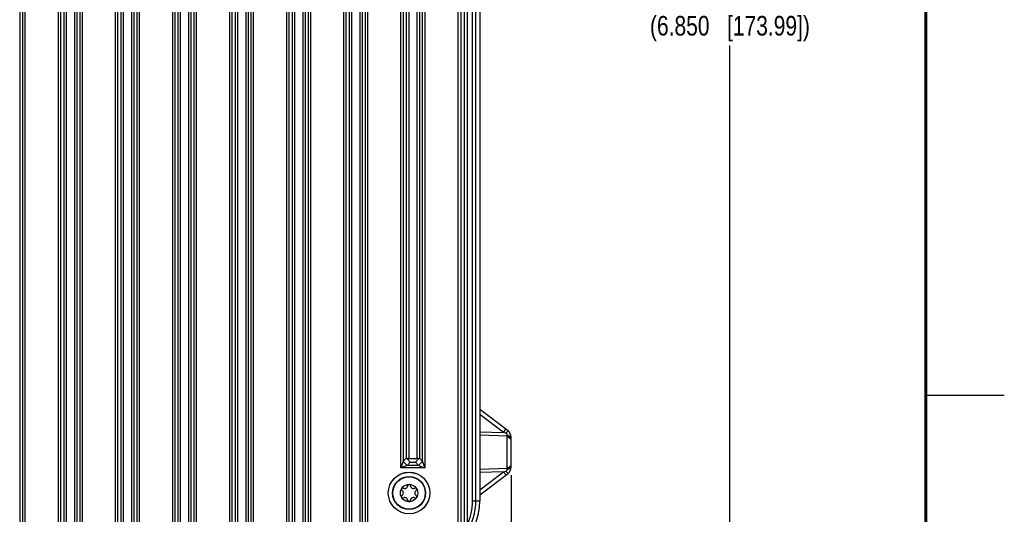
# Model space of a CAD drawing. Header units: inches. Extents: x 0 to 34, y 0 to 22.
# Tile 59 of 121: x 27.7 to 34, y 4.7 to 7.9. Entities that reach past the tile are written whole.
import ezdxf

# ---------------------------------------------------------------- set-up
doc = ezdxf.new("R2010")
doc.units = ezdxf.units.IN
doc.header["$LTSCALE"] = 1.87
doc.header["$MEASUREMENT"] = 0
doc.layers.get('0').update_dxf_attribs({"linetype": 'CONTINUOUS'})
for name, color, linetype in [('02___PRT_ALL_AXES', 7, 'CONTINUOUS'), ('COSMETIC', 7, 'CONTINUOUS'), ('DIMENSIONS', 7, 'CONTINUOUS')]:
    doc.layers.add(name, color=color, linetype=linetype)
doc.styles.get("Standard").update_dxf_attribs({"font": 'txt', "width": 0.8})
doc.dimstyles.new('DIMSTYLE_1', dxfattribs={"dimtxt": 0.125, "dimasz": 0.18, "dimexe": 0.125, "dimexo": 0.0625, "dimgap": 0.0625, "dimtad": 0, "dimtih": 1, "dimtoh": 1, "dimdec": 3, "dimzin": 4, "dimdsep": 46, "dimtxsty": 'STANDARD', "dimblk": '_FILLED', "dimblk1": '_FILLED', "dimblk2": '_FILLED', "dimcen": 0.09, "dimadec": 0, "dimazin": 0, "dimtp": 0.001, "dimtm": 0.001, "dimtfac": 1, "dimtdec": 3, "dimtofl": 0, "dimtmove": 0, "dimatfit": 3, "dimldrblk": '_FILLED', "dimfxl": 1, "dimtolj": 1, "dimtzin": 4, "dimarcsym": 0})

# ---------------------------------------------------------------- blocks, each defined once
blk = doc.blocks.new('_FILLED')
at = {"color": 0, "linetype": 'BYBLOCK'}
blk.add_solid([(0, 0), (-1, 0.174), (-1, -0.174)], dxfattribs=at)
blk = doc.blocks.new('*D0')
at = {"layer": 'DIMENSIONS', "color": 2, "linetype": 'CONTINUOUS'}
for p, q in [((23.8933, 6.131), (23.8933, 3.7869)), ((30.8593, 4.9908), (30.8593, 3.7869)), ((23.8933, 3.9119), (26.5013, 3.9119)), ((30.8593, 3.9119), (28.2513, 3.9119))]:
    blk.add_line(p, q, dxfattribs=at)
at = {"layer": 'DIMENSIONS', "color": 2, "linetype": 'CONTINUOUS', "xscale": 0.18, "yscale": 0.18, "zscale": 0.18, "rotation": 180}
blk.add_blockref('_FILLED', (23.8933, 3.9119), dxfattribs=at)
at = {"layer": 'DIMENSIONS', "color": 2, "linetype": 'CONTINUOUS', "xscale": 0.18, "yscale": 0.18, "zscale": 0.18}
blk.add_blockref('_FILLED', (30.8593, 3.9119), dxfattribs=at)
at = {"layer": 'DIMENSIONS', "color": 2, "linetype": 'CONTINUOUS', "insert": (27.3763, 3.9744), "char_height": 0.125, "width": 1.625, "attachment_point": 2, "line_spacing_factor": 0.9}
blk.add_mtext('(6.966{\\Ftxt.shx;\\W1.000000;\\H0.125000; }[176.94])', dxfattribs=at)
blk = doc.blocks.new('*D1')
at = {"layer": 'DIMENSIONS', "color": 2, "linetype": 'CONTINUOUS'}
for p, q in [((30.3218, 11.277), (32.3777, 11.277)), ((32.2527, 11.277), (32.2527, 7.977)), ((32.2527, 4.427), (32.2527, 7.727)), ((30.3218, 4.427), (32.3777, 4.427))]:
    blk.add_line(p, q, dxfattribs=at)
at = {"layer": 'DIMENSIONS', "color": 2, "linetype": 'CONTINUOUS', "xscale": 0.18, "yscale": 0.18, "zscale": 0.18}
for p, rotation in [((32.2527, 11.277), 90), ((32.2527, 4.427), 270)]:
    blk.add_blockref('_FILLED', p, dxfattribs=dict(at, rotation=rotation))
at = {"layer": 'DIMENSIONS', "color": 2, "linetype": 'CONTINUOUS', "insert": (32.2527, 7.9145), "char_height": 0.125, "width": 1.625, "attachment_point": 2, "line_spacing_factor": 0.9}
blk.add_mtext('(6.850{\\Ftxt.shx;\\W1.000000;\\H0.125000; }[173.99])', dxfattribs=at)

msp = doc.modelspace()

# ---------------------------------------------------------------- linework, layer by layer
at = {"color": 7, "linetype": 'CONTINUOUS'}
for p, q in [((27.7295, 11.2263), (27.7295, 4.4778)), ((28.0101, 11.2263), (28.0101, 4.4778)), ((28.0251, 11.2265), (28.0251, 4.4776)), ((28.0781, 11.2265), (28.0781, 4.4776)), ((28.0931, 11.2263), (28.0931, 4.4778)), ((28.3737, 11.2263), (28.3737, 4.4778)), ((28.3887, 11.2265), (28.3887, 4.4776)), ((28.4417, 11.2265), (28.4417, 4.4776)), ((28.4567, 11.2263), (28.4567, 4.4778)), ((28.7373, 11.2263), (28.7373, 4.4778)), ((28.7523, 11.2265), (28.7523, 4.4776)), ((28.8053, 11.2265), (28.8053, 4.4776)), ((28.8203, 11.2263), (28.8203, 4.4778)), ((29.1009, 11.2263), (29.1009, 4.4778)), ((29.1159, 11.2265), (29.1159, 4.4776)), ((29.1689, 11.2265), (29.1689, 4.4776)), ((29.1839, 11.2263), (29.1839, 4.4778)), ((29.4645, 11.2263), (29.4645, 4.4778)), ((29.4795, 11.2265), (29.4795, 4.4776)), ((29.5325, 11.2265), (29.5325, 4.4776)), ((29.5475, 11.2263), (29.5475, 4.4778)), ((29.8281, 11.2263), (29.8281, 4.4778)), ((29.8431, 11.2265), (29.8431, 4.4776)), ((29.8961, 11.2265), (29.8961, 4.4776)), ((29.9111, 11.2263), (29.9111, 4.4778)), ((30.5189, 11.1418), (30.5189, 4.5623)), ((30.5389, 11.1032), (30.5389, 4.6009)), ((30.5594, 11.0305), (30.5594, 4.6736)), ((30.5794, 11.0305), (30.5794, 4.6736)), ((30.6142, 4.827), (30.6142, 10.877)), ((30.6342, 4.827), (30.6342, 10.877)), ((30.6593, 10.877), (30.6593, 4.827)), ((30.1561, 5.0374), (30.1561, 10.6667)), ((30.3103, 10.6667), (30.3103, 5.0374)), ((30.1711, 10.6267), (30.1711, 5.0774)), ((30.1917, 10.606), (30.1917, 5.0981)), ((30.2067, 10.6062), (30.2067, 5.0978)), ((30.2597, 10.6062), (30.2597, 5.0978)), ((30.2747, 10.606), (30.2747, 5.0981)), ((30.2953, 5.0774), (30.2953, 10.6267)), ((27.7501, 4.4572), (27.7501, 9.0582)), ((27.7651, 4.4306), (27.7651, 9.0582)), ((27.9745, 9.0582), (27.9745, 4.4306)), ((27.9895, 9.0582), (27.9895, 4.4572)), ((28.1137, 4.4572), (28.1137, 9.0582)), ((28.1287, 4.4306), (28.1287, 9.0582)), ((28.3381, 9.0582), (28.3381, 4.4306)), ((28.3531, 9.0582), (28.3531, 4.4572)), ((28.4773, 4.4572), (28.4773, 9.0582)), ((28.4923, 4.4306), (28.4923, 9.0582)), ((28.7017, 9.0582), (28.7017, 4.4306)), ((28.7167, 9.0582), (28.7167, 4.4572)), ((28.8409, 4.4572), (28.8409, 9.0582)), ((28.8559, 4.4306), (28.8559, 9.0582)), ((29.0653, 9.0582), (29.0653, 4.4306)), ((29.0803, 9.0582), (29.0803, 4.4572)), ((29.2045, 4.4572), (29.2045, 9.0582)), ((29.2195, 4.4306), (29.2195, 9.0582)), ((29.4289, 9.0582), (29.4289, 4.4306)), ((29.4439, 9.0582), (29.4439, 4.4572)), ((29.5681, 4.4572), (29.5681, 9.0582)), ((29.5831, 4.4306), (29.5831, 9.0582)), ((29.7925, 9.0582), (29.7925, 4.4306)), ((29.8075, 9.0582), (29.8075, 4.4572)), ((29.9317, 4.4572), (29.9317, 9.0582)), ((29.9467, 4.4306), (29.9467, 9.0582)), ((30.8396, 5.2721), (30.6593, 5.409)), ((30.8102, 5.2629), (30.6593, 5.3777)), ((30.8102, 5.2629), (30.8245, 5.2835)), ((30.8254, 5.2571), (30.8396, 5.2721)), ((30.6593, 5.267), (30.8102, 5.2629)), ((30.6593, 5.247), (30.8348, 5.2419)), ((30.8254, 5.2571), (30.8102, 5.2629)), ((30.8348, 5.2419), (30.835, 5.2475)), ((30.8348, 5.2419), (30.8593, 5.2208)), ((30.8348, 5.0322), (30.8348, 5.2419)), ((30.835, 5.2475), (30.8593, 5.2322)), ((30.8593, 5.0418), (30.8593, 5.2322)), ((30.1917, 5.0981), (30.1711, 5.0774)), ((30.2165, 5.0728), (30.1966, 5.0938)), ((30.2067, 5.0978), (30.2597, 5.0978)), ((30.2499, 5.0728), (30.2698, 5.0938)), ((30.2747, 5.0981), (30.2953, 5.0774)), ((30.1711, 5.0774), (30.1561, 5.0374)), ((30.1961, 5.0524), (30.1561, 5.0374)), ((30.3103, 5.0374), (30.1561, 5.0374)), ((30.1961, 5.0524), (30.1711, 5.0774)), ((30.2165, 5.0728), (30.1961, 5.0524)), ((30.2703, 5.0524), (30.1961, 5.0524)), ((30.2165, 5.0728), (30.2499, 5.0728)), ((30.2499, 5.0728), (30.2703, 5.0524)), ((30.2953, 5.0774), (30.2703, 5.0524)), ((30.2703, 5.0524), (30.3103, 5.0374)), ((30.2953, 5.0774), (30.3103, 5.0374)), ((30.8348, 5.0322), (30.6593, 5.0271)), ((30.8102, 5.0111), (30.8254, 5.017)), ((30.8254, 5.017), (30.8396, 5.002)), ((30.8348, 5.0322), (30.8593, 5.0533)), ((30.835, 5.0266), (30.8348, 5.0322)), ((30.835, 5.0266), (30.8593, 5.0418)), ((30.6593, 4.8964), (30.8102, 5.0111)), ((30.8102, 5.0111), (30.6593, 5.0071)), ((30.6593, 4.865), (30.8396, 5.002)), ((30.8102, 5.0111), (30.8245, 4.9906)), ((30.6142, 4.827), (30.6593, 4.827))]:
    msp.add_line(p, q, dxfattribs=at)
at = {"color": 2, "linetype": 'CONTINUOUS'}
msp.add_line((33.5, 5.5), (34, 5.5), dxfattribs=at)
at = {"color": 7, "linetype": 'CONTINUOUS', "const_width": 0.02}
msp.add_lwpolyline([(33.5, 0.5), (33.5, 21.5)], dxfattribs=at)
at = {"color": 7, "linetype": 'CONTINUOUS'}
for radius in [0.1053, 0.1033, 0.0555]:
    msp.add_circle((30.2093, 4.877), radius, dxfattribs=at)
for centre, radius, start, end in [((30.8093, 5.2322), 0.05, 0, 52.76517), ((30.8093, 5.0418), 0.05, 307.23483, 360), ((30.1692, 4.9002), 0.00906, 61.63035, 238.36965), ((30.155, 4.877), 0.0181, 301.63035, 58.36965), ((30.1821, 4.9241), 0.0181, 241.63035, 358.36965), ((30.2093, 4.9233), 0.00906, 1.63035, 178.36965), ((30.2365, 4.9241), 0.0181, 181.63035, 298.36965), ((30.2494, 4.9002), 0.00906, 301.63035, 118.36965), ((30.2636, 4.877), 0.0181, 121.63035, 238.36965), ((30.1692, 4.8539), 0.00906, 121.63035, 298.36965), ((30.1821, 4.83), 0.0181, 1.63035, 118.36965), ((30.2093, 4.8308), 0.00906, 181.63035, 358.36965), ((30.2365, 4.83), 0.0181, 61.63035, 178.36965), ((30.2494, 4.8539), 0.00906, 241.63035, 58.36965), ((30.2593, 4.827), 0.4, 270, 360), ((30.2593, 4.827), 0.3549, 334.38386, 360), ((30.2593, 4.827), 0.3749, 334.38384, 360)]:
    msp.add_arc(centre, radius, start, end, dxfattribs=at)
for centre, major_axis, ratio, start_param, end_param in [((30.2067, 5.0831), (-0.015, 0.015), 0.024425, -0.801627, 0.000015), ((30.2067, 5.0825), (0, 0.0154), 0.975859, 0, 0.74472), ((30.2597, 5.0825), (0, 0.0154), 0.975859, -0.74472, 0), ((30.2597, 5.0831), (0.015, 0.015), 0.024425, -0.000015, 0.801627)]:
    msp.add_ellipse(centre, major_axis=major_axis, ratio=ratio, start_param=start_param, end_param=end_param, dxfattribs=at)
for points, knots in [([(30.835, 5.2475), (30.835, 5.248), (30.8349, 5.2489), (30.8344, 5.2503), (30.8336, 5.2516), (30.832, 5.2534), (30.8293, 5.2554), (30.8268, 5.2566), (30.8254, 5.2571)], [0, 0, 0, 0, 0.096666, 0.197133, 0.304884, 0.422122, 0.688669, 1, 1, 1, 1]), ([(30.8254, 5.017), (30.8268, 5.0175), (30.8293, 5.0187), (30.832, 5.0207), (30.8336, 5.0224), (30.8344, 5.0238), (30.8349, 5.0252), (30.835, 5.0261), (30.835, 5.0266)], [0, 0, 0, 0, 0.306269, 0.573179, 0.691549, 0.800571, 0.90222, 1, 1, 1, 1])]:
    msp.add_open_spline(points, degree=3, knots=knots, dxfattribs=at)
at = {"layer": '02___PRT_ALL_AXES', "color": 7, "linetype": 'CONTINUOUS'}
msp.add_circle((30.2093, 4.877), 0.1325, dxfattribs=at)
at = {"layer": 'COSMETIC', "color": 7, "linetype": 'CONTINUOUS'}
msp.add_circle((30.2093, 4.877), 0.1323, dxfattribs=at)

# ---------------------------------------------------------------- dimensions: what is measured, and where the dimension line sits
at = {"layer": 'DIMENSIONS', "color": 2, "linetype": 'CONTINUOUS'}
dim = msp.add_linear_dim(base=(32.2527, 11.277), p1=(30.2593, 4.427), p2=(30.2593, 11.277), angle=90, text='(<>)', dimstyle='DIMSTYLE_1', dxfattribs=at)
dim.commit()
dim.dimension.update_dxf_attribs({"geometry": '*D1', "text_midpoint": (32.2527, 7.852), "dimtype": 160})
dim = msp.add_linear_dim(base=(30.8593, 3.9119), p1=(23.8933, 6.1935), p2=(30.8593, 5.0533), text='(<>)', dimstyle='DIMSTYLE_1', dxfattribs=at)
dim.commit()
dim.dimension.update_dxf_attribs({"geometry": '*D0', "text_midpoint": (27.3763, 3.9119), "dimtype": 160})

doc.saveas('drawing.dxf')
